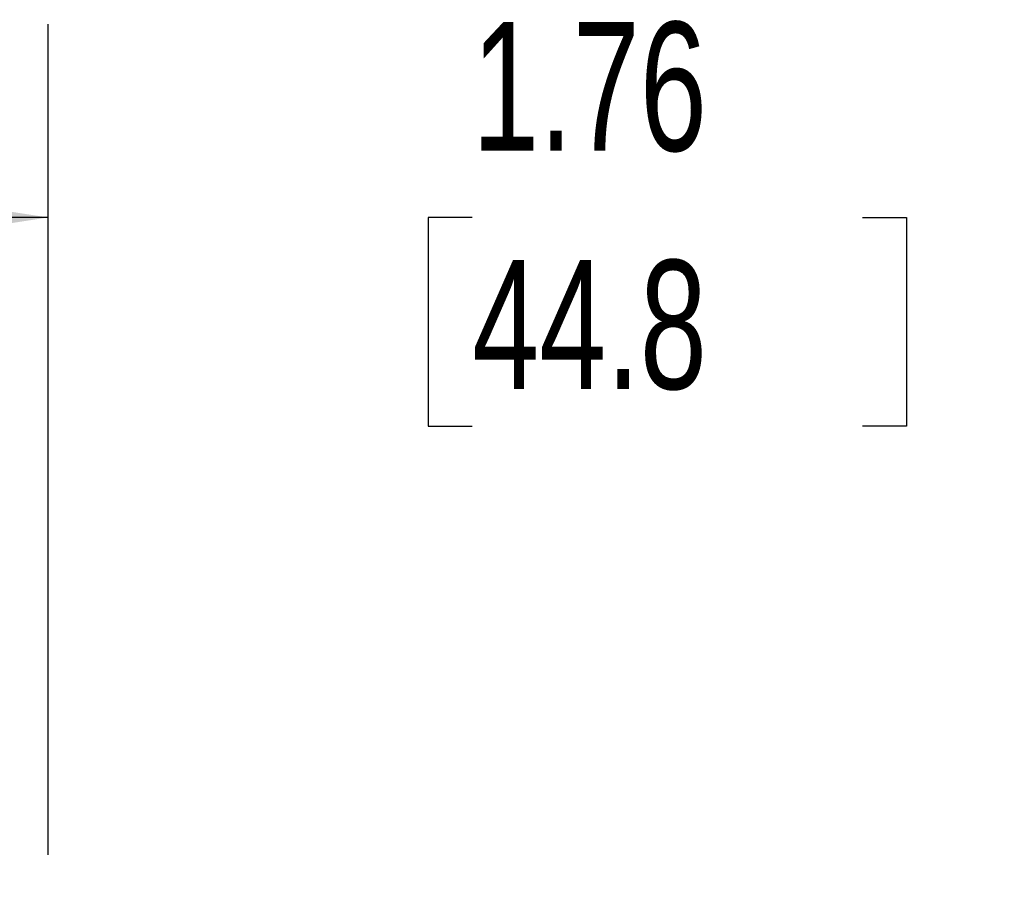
# Model space of a CAD drawing. Header units: inches. Extents: x 0.5 to 21.5, y 0.5 to 16.5.
# Tile 12 of 20: x 15.8 to 17.1, y 9.1 to 10.2. Entities that reach past the tile are written whole.
import ezdxf

# ---------------------------------------------------------------- set-up
doc = ezdxf.new("R2010")
doc.units = ezdxf.units.IN
doc.header["$LTSCALE"] = 2
doc.header["$MEASUREMENT"] = 0
doc.layers.add('DIMENSIONS', color=140, linetype='Continuous', lineweight=25)
doc.styles.add('SLDTEXTSTYLE0', font='TXT', dxfattribs={"width": 0.7})
doc.dimstyles.new('SLDDIMSTYLE0', dxfattribs={"dimtxt": 0.169922, "dimasz": 0.26, "dimexe": 0, "dimexo": 0.0625, "dimgap": 0.04248, "dimtad": 0, "dimtih": 1, "dimtoh": 1, "dimrnd": 1e-09, "dimzin": 12, "dimdsep": 46, "dimtxsty": 'SLDTEXTSTYLE0', "dimsah": 1, "dimcen": 0.09, "dimadec": 0, "dimazin": 3, "dimtfac": 1, "dimtmove": 0, "dimatfit": 0, "dimfxl": 0, "dimfrac": 2, "dimtolj": 1, "dimtzin": 12, "dimarcsym": 0})

# ---------------------------------------------------------------- blocks, each defined once
blk = doc.blocks.new('_D_8')
at = {"layer": 'DIMENSIONS'}
for p, q in [((15.8311, 9.1398), (15.8311, 10.2142)), ((17.5949, 9.1398), (17.5949, 10.2142)), ((15.8311, 9.9642), (15.3311, 9.9642)), ((16.3797, 9.9642), (16.3226, 9.9642)), ((16.3226, 9.9642), (16.3226, 9.6942)), ((16.8846, 9.9642), (16.9417, 9.9642)), ((16.9417, 9.9642), (16.9417, 9.6942)), ((17.5949, 9.9642), (18.0949, 9.9642)), ((16.3226, 9.6942), (16.3797, 9.6942)), ((16.9417, 9.6942), (16.8846, 9.6942))]:
    blk.add_line(p, q, dxfattribs=at)
for points in [[(15.8311, 9.9642), (15.5711, 10.0042), (15.5711, 9.9242)], [(17.5949, 9.9642), (17.8549, 9.9242), (17.8549, 10.0042)]]:
    blk.add_solid(points, dxfattribs=at)
at = {"layer": 'DIMENSIONS', "char_height": 0.16667, "attachment_point": 1, "style": 'SLDTEXTSTYLE0'}
for s, insert in [('1.76', (16.3797, 10.2171)), ('44.8', (16.3797, 9.909))]:
    blk.add_mtext(s, dxfattribs=dict(at, insert=insert))

msp = doc.modelspace()

# ---------------------------------------------------------------- dimensions: what is measured, and where the dimension line sits
at = {"layer": 'DIMENSIONS'}
dim = msp.add_linear_dim(base=(17.5949, 9.9642), p1=(15.8311, 9.0398), p2=(17.5949, 9.0398), dimstyle='SLDDIMSTYLE0', dxfattribs=at)
dim.commit()
dim.dimension.update_dxf_attribs({"geometry": '_D_8', "text_midpoint": (16.6321, 9.9642), "dimtype": 160})

doc.saveas('drawing.dxf')
